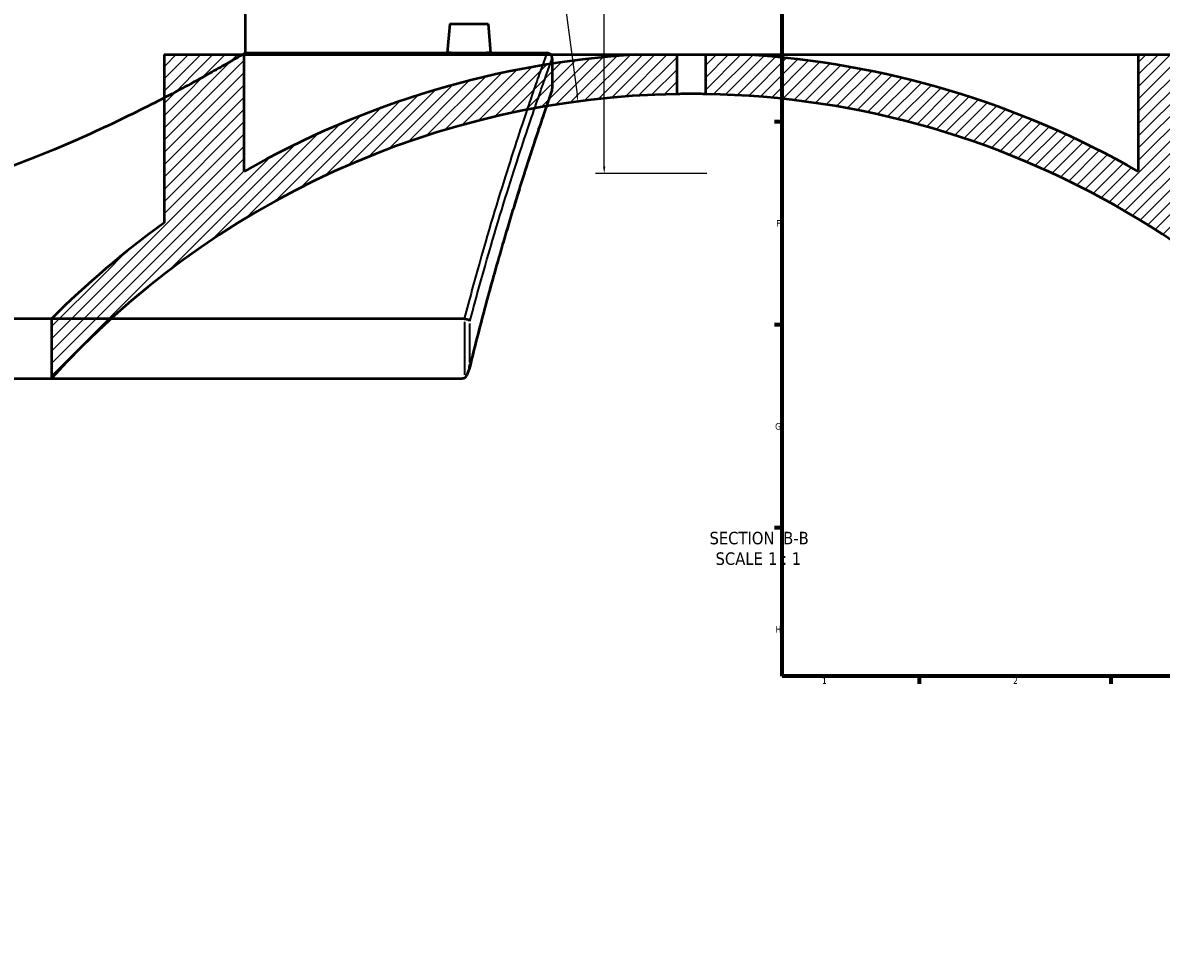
# Model space of a CAD drawing. Header units: millimetres. Extents: x -674 to 1228, y -345 to 992.
# Tile 2 of 12: x -258 to 159, y -82 to 259. Entities that reach past the tile are written whole.
import ezdxf

# ---------------------------------------------------------------- set-up
doc = ezdxf.new("R2010")
doc.units = ezdxf.units.MM
for name, color, linetype, lineweight in [('Border (ANSI)', 7, 'Continuous', 70), ('Dimension (ANSI)', 7, 'Continuous', 25), ('Hatch (ANSI)', 7, 'Continuous', 18), ('Symbol (ANSI)', 7, 'Continuous', 25), ('Visible (ANSI)', 7, 'Continuous', 50), ('Visible Narrow (ANSI)', 7, 'Continuous', 35)]:
    doc.layers.add(name, color=color, linetype=linetype, lineweight=lineweight)
doc.styles.add('Label Text (ANSI)', font='tahoma.ttf')
doc.styles.add('Note Text (ANSI)', font='tahoma.ttf')
doc.dimstyles.new('Default - mm (ANSI)', dxfattribs={"dimtxt": 2.4, "dimasz": 2.5, "dimexe": 3.175, "dimexo": 1.6002, "dimgap": 0.8, "dimtad": 0, "dimtoh": 1, "dimdec": 0, "dimrnd": 1e-08, "dimzin": 4, "dimdsep": 46, "dimtxsty": 'Note Text (ANSI)', "dimcen": 0.09, "dimdle": 10, "dimclrd": 256, "dimclre": 256, "dimclrt": 5, "dimadec": 1, "dimazin": 1, "dimtfac": 1.27, "dimtofl": 0, "dimtmove": 0, "dimatfit": 3, "dimfxl": 1, "dimtolj": 1, "dimtzin": 4, "dimlwd": -1, "dimlwe": -1, "dimarcsym": 0})

# ---------------------------------------------------------------- blocks, each defined once
blk = doc.blocks.new('Borders Default Border')
at = {"layer": 'Border (ANSI)'}
for p, q in [((20, 222.75), (17.2, 222.75)), ((20, 148.5), (17.2, 148.5)), ((20, 74.25), (17.2, 74.25)), ((70.08, 20), (70.08, 17.2)), ((140.17, 20), (140.17, 17.2))]:
    blk.add_line(p, q, dxfattribs=at)
at = {"layer": 'Border (ANSI)', "flags": 128}
blk.add_lwpolyline([(20, 20), (20, 574), (821, 574), (821, 20), (20, 20)], dxfattribs=at)
at = {"layer": 'Border (ANSI)', "color": 5, "true_color": 0x0000ff, "char_height": 2.4, "attachment_point": 7, "style": 'Note Text (ANSI)'}
for s, insert in [('F', (17.78, 184.43)), ('G', (17.4, 110.13)), ('H', (17.53, 35.93)), ('1', (34.5, 17.2)), ('2', (104.4, 17.2))]:
    blk.add_mtext(s, dxfattribs=dict(at, insert=insert))
blk = doc.blocks.new('*D12')
at = {"layer": 'Defpoints', "color": 0, "transparency": 16777216}
for p in [(-78.46, 369.73), (-45.11, 203.88), (-5.96, 203.88)]:
    blk.add_point(p, dxfattribs=at)
at = {"layer": 'Dimension (ANSI)', "transparency": 16777216}
for p, q in [((-76.86, 369.73), (-41.93, 369.73)), ((-45.11, 367.23), (-45.11, 314.98)), ((-45.11, 206.38), (-45.11, 308.44)), ((-7.56, 203.88), (-48.28, 203.88))]:
    blk.add_line(p, q, dxfattribs=at)
for points in [[(-45.53, 367.23), (-44.69, 367.23), (-45.11, 369.73)], [(-45.53, 206.38), (-44.69, 206.38), (-45.11, 203.88)]]:
    blk.add_solid(points, dxfattribs=at)
at = {"layer": 'Dimension (ANSI)', "color": 5, "transparency": 16777216, "insert": (-46.36, 309.24), "char_height": 2.4, "attachment_point": 1, "rotation": 90, "style": 'Note Text (ANSI)'}
blk.add_mtext('\\A1;166', dxfattribs=at)
blk = doc.blocks.new('*D13')
at = {"layer": 'Defpoints', "color": 0, "transparency": 16777216}
for p in [(-54.7, 230.24), (-13.27, -82.03)]:
    blk.add_point(p, dxfattribs=at)
at = {"layer": 'Dimension (ANSI)', "transparency": 16777216}
for p, q in [((-89.1, 465.36), (-85.9, 465.36)), ((-85.9, 465.36), (-55.03, 232.71))]:
    blk.add_line(p, q, dxfattribs=at)
blk.add_solid([(-54.62, 232.77), (-55.44, 232.66), (-54.7, 230.24)], dxfattribs=at)
at = {"layer": 'Dimension (ANSI)', "color": 5, "transparency": 16777216, "insert": (-96.94, 466.61), "char_height": 2.4, "attachment_point": 1, "style": 'Note Text (ANSI)'}
blk.add_mtext('\\A1;R315', dxfattribs=at)

msp = doc.modelspace()

# ---------------------------------------------------------------- hatches: boundary and pattern name
at = {"layer": 'Hatch (ANSI)'}
h = msp.add_hatch(dxfattribs=at)
h.set_pattern_fill('ANSI31', color=256, scale=25.4, style=0)
h.set_pattern_definition([(45, (0, 0), (-2.245064, 2.245064), [])])
edge = h.paths.add_edge_path()
edge.add_line((-33.27, 247.36), (-18.47, 247.36))
edge.add_line((-18.47, 247.36), (-18.47, 232.93))
edge.add_ellipse((-13.27, -82.03), major_axis=(210.88, 234), ratio=1, start_angle=42.9705, end_angle=90)
edge.add_line((-247.27, 128.85), (-247.27, 150.66))
edge.add_ellipse((-13.27, -82.03), major_axis=(-267.82, -192.8), ratio=1, start_angle=270, end_angle=279.4115, ccw=False)
edge.add_line((-206.07, 185.79), (-206.07, 247.36))
edge.add_line((-206.07, 247.36), (-176.77, 247.36))
edge.add_line((-176.77, 247.36), (-176.77, 204.62))
edge.add_ellipse((-13.27, -82.03), major_axis=(-329.39, -20), ratio=1, start_angle=270, end_angle=296.2246, ccw=False)
edge = h.paths.add_edge_path()
edge.add_line((150.23, 247.36), (150.23, 204.62))
edge.add_ellipse((-13.27, -82.03), major_axis=(-286.65, 163.5), ratio=1, start_angle=270, end_angle=296.2246)
edge.add_line((6.73, 247.36), (-8.07, 247.36))
edge.add_line((-8.07, 247.36), (-8.07, 232.93))
edge.add_ellipse((-13.27, -82.03), major_axis=(314.96, -5.2), ratio=1, start_angle=29.3069, end_angle=90, ccw=False)
edge.add_line((263.92, 67.6), (272.73, 67.6))
edge.add_line((272.73, 67.6), (272.73, 82.6))
edge.add_ellipse((-13.27, -82.03), major_axis=(-164.63, 286), ratio=1, start_angle=270, end_angle=294.3241)
edge.add_line((179.53, 185.79), (179.53, 247.36))
edge.add_line((179.53, 247.36), (150.23, 247.36))

# ---------------------------------------------------------------- linework, layer by layer
at = {"layer": 'Visible (ANSI)'}
for p, q in [((-176.3, 247.97), (-176.3, 417.97)), ((-101.6, 258.57), (-102.53, 247.97)), ((-101.6, 258.57), (-87.6, 258.57)), ((-87.6, 258.57), (-86.68, 247.97)), ((-206.07, 247.36), (-176.77, 247.36)), ((-206.07, 247.36), (-206.07, 185.79)), ((-176.77, 247.36), (-33.27, 247.36)), ((-176.77, 204.62), (-176.77, 247.36)), ((-176.3, 247.97), (-102.53, 247.97)), ((-86.68, 247.97), (-66.1, 247.97)), ((-64.1, 245.97), (-64.1, 234.97)), ((-33.27, 247.36), (-18.47, 247.36)), ((-18.47, 247.36), (-8.07, 247.36)), ((-18.47, 232.93), (-18.47, 247.36)), ((-8.07, 247.36), (6.73, 247.36)), ((-8.07, 247.36), (-8.07, 232.93)), ((6.73, 247.36), (150.23, 247.36)), ((150.23, 247.36), (150.23, 204.62)), ((150.23, 247.36), (179.53, 247.36)), ((-96.3, 150.66), (-641.91, 150.66)), ((-247.27, 150.66), (-247.27, 128.85)), ((-641.14, 128.85), (-97.07, 128.85))]:
    msp.add_line(p, q, dxfattribs=at)
for centre, radius, start, end in [((-13.27, -82.03), 330, 93.4752, 119.6997), ((-66.1, 245.97), 2, 0, 90), ((-13.27, -82.03), 330, 60.3003, 86.5248), ((-66.1, 234.97), 2, 340.8115, 0), ((-13.27, -82.03), 315, 90.9459, 137.9754), ((-13.27, -82.03), 315, 28.361, 89.0541), ((-13.27, -82.03), 330, 125.7495, 135.161)]:
    msp.add_arc(centre, radius, start, end, dxfattribs=at)
for points, knots in [([(-176.3, 247.97), (-176.3, 247.97), (-176.61, 247.8), (-177.85, 247.07), (-178.78, 246.53), (-181.3, 245.08), (-182.88, 244.17), (-186.65, 242.03), (-188.85, 240.79), (-196.31, 236.67), (-202.45, 233.35), (-216.5, 226.16), (-224.41, 222.29), (-241.19, 214.68), (-250.69, 210.65), (-271.42, 202.89), (-282.66, 199.17), (-300.36, 194.42), (-306.41, 192.97), (-318.7, 190.43), (-324.95, 189.34), (-337.54, 187.57), (-343.88, 186.9), (-356.54, 186.01), (-362.85, 185.79), (-375.35, 185.79), (-381.67, 186.01), (-394.33, 186.9), (-400.67, 187.57), (-413.26, 189.34), (-419.5, 190.43), (-431.8, 192.97), (-437.85, 194.42), (-455.55, 199.17), (-466.79, 202.89), (-487.52, 210.65), (-497.02, 214.68), (-513.8, 222.29), (-521.71, 226.16), (-535.76, 233.35), (-541.9, 236.67), (-549.35, 240.79), (-551.55, 242.03), (-555.33, 244.17), (-556.91, 245.08), (-559.42, 246.53), (-560.36, 247.07), (-561.6, 247.8), (-561.9, 247.97), (-561.9, 247.97)], [29.910654, 29.910654, 29.910654, 29.910654, 31.774759, 31.774759, 33.638864, 33.638864, 35.502969, 35.502969, 37.367073, 37.367073, 41.095283, 41.095283, 44.823492, 44.823492, 48.572946, 48.572946, 52.3224, 52.3224, 54.197127, 54.197127, 56.071855, 56.071855, 57.946582, 57.946582, 59.821309, 59.821309, 61.696036, 61.696036, 63.570763, 63.570763, 65.44549, 65.44549, 67.320217, 67.320217, 71.069671, 71.069671, 74.819125, 74.819125, 78.547335, 78.547335, 82.275544, 82.275544, 84.139649, 84.139649, 86.003754, 86.003754, 87.867858, 87.867858, 89.731963, 89.731963, 89.731963, 89.731963]), ([(-86.68, 247.97), (-86.68, 247.97), (-86.88, 247.97), (-87.68, 247.95), (-88.29, 247.94), (-89.7, 247.91), (-90.59, 247.9), (-92.55, 247.88), (-93.61, 247.88), (-95.6, 247.88), (-96.66, 247.88), (-98.62, 247.9), (-99.51, 247.91), (-100.91, 247.94), (-101.52, 247.95), (-102.33, 247.97), (-102.53, 247.97), (-102.53, 247.97)], [1.195134, 1.195134, 1.195134, 1.195134, 1.493882, 1.493882, 1.792629, 1.792629, 2.091448, 2.091448, 2.390268, 2.390268, 2.689087, 2.689087, 2.987906, 2.987906, 3.286654, 3.286654, 3.585402, 3.585402, 3.585402, 3.585402]), ([(-64.21, 234.31), (-64.21, 234.31), (-64.25, 234.22), (-64.37, 233.86), (-64.47, 233.58), (-64.72, 232.85), (-64.88, 232.39), (-65.26, 231.3), (-65.48, 230.66), (-65.98, 229.21), (-66.26, 228.39), (-66.88, 226.58), (-67.22, 225.59), (-67.95, 223.42), (-68.34, 222.25), (-69.18, 219.74), (-69.63, 218.4), (-70.58, 215.55), (-71.07, 214.04), (-72.11, 210.85), (-72.66, 209.17), (-73.79, 205.65), (-74.38, 203.82), (-75.59, 199.98), (-76.22, 197.98), (-77.5, 193.83), (-78.16, 191.68), (-79.52, 187.22), (-80.21, 184.91), (-81.62, 180.16), (-82.34, 177.71), (-83.79, 172.67), (-84.53, 170.07), (-86.03, 164.75), (-86.79, 162.02), (-88.69, 155.02), (-89.85, 150.67), (-92.17, 141.69), (-93.34, 137.05), (-94.5, 132.28)], [34.705153, 34.705153, 34.705153, 34.705153, 36.025618, 36.025618, 37.346082, 37.346082, 38.666547, 38.666547, 39.987011, 39.987011, 41.307475, 41.307475, 42.62794, 42.62794, 43.948404, 43.948404, 45.268868, 45.268868, 46.589333, 46.589333, 47.909797, 47.909797, 49.230262, 49.230262, 50.550726, 50.550726, 51.87119, 51.87119, 53.191655, 53.191655, 54.512119, 54.512119, 55.832584, 55.832584, 57.153048, 57.153048, 59.133744, 59.133744, 61.114441, 61.114441, 61.114441, 61.114441]), ([(-8.07, 232.93), (-8.07, 232.93), (-8.2, 232.93), (-8.73, 232.94), (-9.13, 232.94), (-10.06, 232.96), (-10.64, 232.96), (-11.92, 232.97), (-12.62, 232.97), (-13.92, 232.97), (-14.62, 232.97), (-15.9, 232.96), (-16.49, 232.96), (-17.41, 232.94), (-17.81, 232.94), (-18.34, 232.93), (-18.47, 232.93), (-18.47, 232.93)], [0, 0, 0, 0, 0.195881, 0.195881, 0.391762, 0.391762, 0.587643, 0.587643, 0.783524, 0.783524, 0.979404, 0.979404, 1.175285, 1.175285, 1.371166, 1.371166, 1.567047, 1.567047, 1.567047, 1.567047]), ([(-94.21, 149.83), (-94.21, 149.83), (-94.21, 149.84), (-94.26, 149.92), (-94.33, 150), (-94.53, 150.15), (-94.65, 150.22), (-94.98, 150.38), (-95.19, 150.46), (-95.66, 150.58), (-95.9, 150.63), (-96.14, 150.65)], [-0.2763495, -0.2763495, -0.2763495, -0.2763495, -0.2756636, -0.2756636, -0.2143336, -0.2143336, -0.153709, -0.153709, -0.0740386, -0.0740386, 0, 0, 0, 0]), ([(-96.14, 129.15), (-95.99, 129.25), (-95.86, 129.38), (-95.52, 129.76), (-95.32, 130.08), (-94.68, 131.41), (-94.35, 132.67), (-94.21, 133.98), (-94.21, 133.99), (-94.21, 133.99)], [-0.6954646, -0.6954646, -0.6954646, -0.6954646, -0.5989595, -0.5989595, -0.4225527, -0.4225527, 0, 0, 0.0016905, 0.0016905, 0.0016905, 0.0016905]), ([(-96.14, 129.15), (-96.21, 129.1), (-96.28, 129.06), (-96.47, 128.97), (-96.59, 128.93), (-96.83, 128.86), (-96.95, 128.85), (-97.07, 128.85)], [0.390957, 0.390957, 0.390957, 0.390957, 0.4213899, 0.4213899, 0.4716584, 0.4716584, 0.5190949, 0.5190949, 0.5190949, 0.5190949])]:
    msp.add_open_spline(points, degree=3, knots=knots, dxfattribs=at)
msp.add_open_spline([(-96.3, 150.66), (-96.25, 150.66), (-96.19, 150.66), (-96.14, 150.65)], degree=3, dxfattribs=at)
at = {"layer": 'Visible Narrow (ANSI)'}
for p, q in [((-96.14, 149.58), (-96.14, 130.22)), ((-94.21, 134.78), (-94.21, 149.04))]:
    msp.add_line(p, q, dxfattribs=at)
for points, knots in [([(-66.1, 247.97), (-66.1, 247.97), (-66.77, 246.12), (-69.36, 238.79), (-71.27, 233.32), (-76.19, 218.73), (-79.23, 209.47), (-85.98, 187.72), (-89.68, 175.21), (-94.4, 157.84), (-95.35, 154.29), (-96.3, 150.66)], [-32.045466, -32.045466, -32.045466, -32.045466, -26.034355, -26.034355, -20.023249, -20.023249, -13.775981, -13.775981, -7.528717, -7.528717, -5.976238, -5.976238, -5.976238, -5.976238]), ([(-94.21, 149.83), (-93.31, 153.24), (-92.42, 156.57), (-87.73, 173.65), (-84.02, 186.08), (-77.26, 207.71), (-74.21, 216.9), (-69.28, 231.41), (-67.36, 236.84), (-64.77, 244.13), (-64.1, 245.97), (-64.1, 245.97)], [6.06006, 6.06006, 6.06006, 6.06006, 7.528717, 7.528717, 13.775981, 13.775981, 20.023249, 20.023249, 26.034355, 26.034355, 32.045466, 32.045466, 32.045466, 32.045466]), ([(-64.1, 234.97), (-64.1, 234.97), (-64.73, 233.18), (-67.17, 226.08), (-68.98, 220.79), (-73.61, 206.67), (-76.47, 197.74), (-82.8, 176.72), (-86.27, 164.64), (-91.28, 145.69), (-92.75, 139.95), (-94.21, 133.99)], [34.705153, 34.705153, 34.705153, 34.705153, 40.536622, 40.536622, 46.368085, 46.368085, 52.416019, 52.416019, 58.463947, 58.463947, 60.943546, 60.943546, 60.943546, 60.943546])]:
    msp.add_open_spline(points, degree=3, knots=knots, dxfattribs=at)

# ---------------------------------------------------------------- block references
msp.add_blockref('Borders Default Border', (0, 0))

# ---------------------------------------------------------------- texts
at = {"layer": 'Symbol (ANSI)', "char_height": 4.572, "attachment_point": 7, "style": 'Label Text (ANSI)'}
for s, insert in [('SECTION', (-6.6, 68.17)), (' B-B', (18.63, 68.26)), ('SCALE', (-4.38, 60.65)), (' 1 : 1', (13.09, 60.74))]:
    msp.add_mtext(s, dxfattribs=dict(at, insert=insert))

# ---------------------------------------------------------------- dimensions: what is measured, and where the dimension line sits
at = {"layer": 'Dimension (ANSI)'}
dim = msp.add_radius_dim(center=(-13.27, -82.03), mpoint=(-54.7, 230.24), dimstyle='Default - mm (ANSI)', override={"dimgap": 0.8, "dimtih": 1, "dimdec": 0, "dimlfac": 1, "dimcen": 0, "dimtol": 0, "dimlim": 0, "dimtp": 0, "dimtm": 0, "dimtdec": 2}, dxfattribs=at)
dim.commit()
dim.dimension.update_dxf_attribs({"geometry": '*D13', "text_midpoint": (-93.42, 465.36), "dimtype": 164})
dim = msp.add_linear_dim(base=(-45.11, 203.88), p1=(-78.46, 369.73), p2=(-5.96, 203.88), angle=90, dimstyle='Default - mm (ANSI)', override={"dimgap": 0.8, "dimtoh": 0, "dimdec": 0, "dimtol": 0, "dimlim": 0, "dimtp": 0, "dimtm": 0, "dimtdec": 2, "dimatfit": 1}, dxfattribs=at)
dim.commit()
dim.dimension.update_dxf_attribs({"geometry": '*D12', "text_midpoint": (-45.11, 311.71), "dimtype": 160})

doc.saveas('drawing.dxf')
